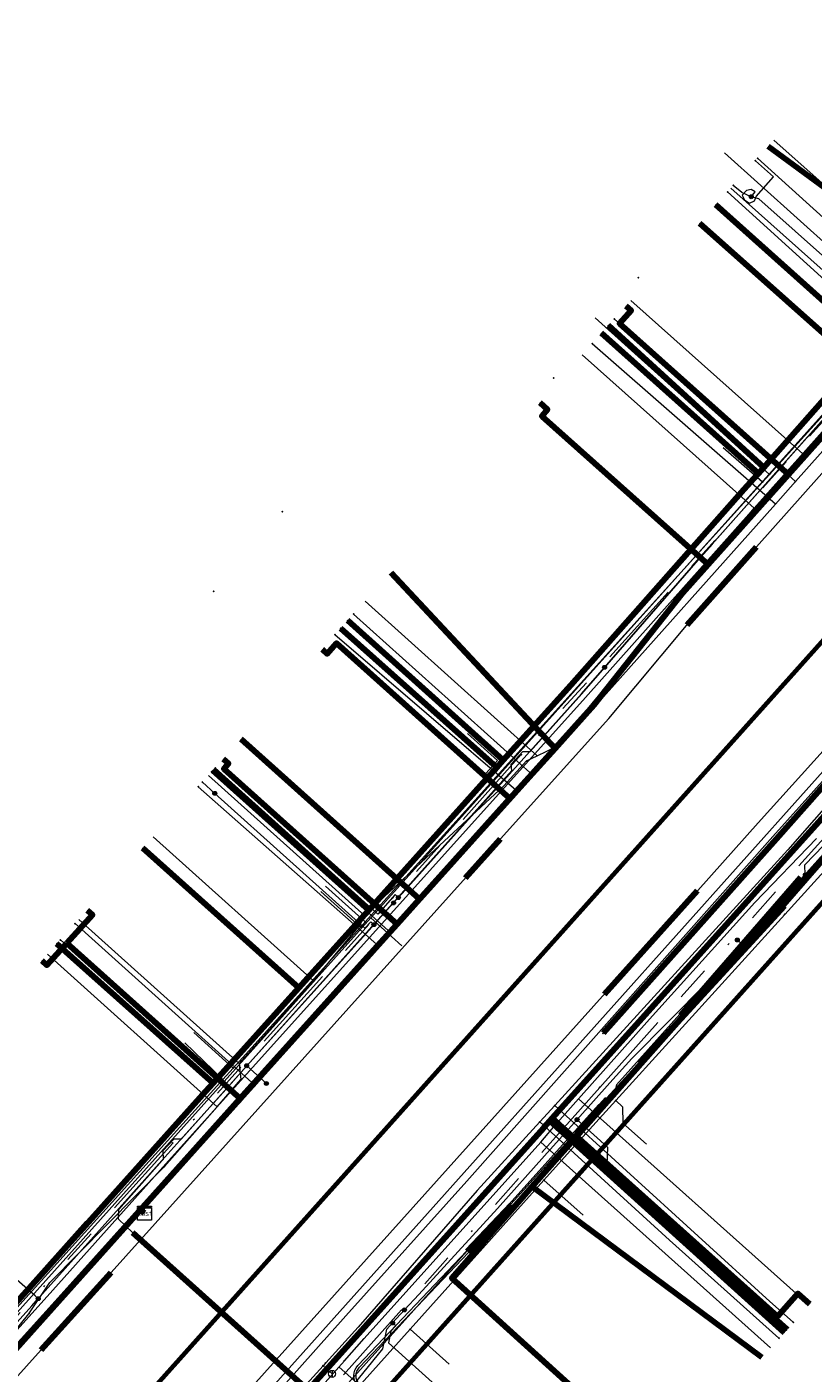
# Model space of a CAD drawing. Header units: metres. Extents: x 98902 to 136161, y 449037 to 499677.
# Tile 106 of 200: x 113395 to 113440, y 483335 to 483412. Entities that reach past the tile are written whole.
import ezdxf
from ezdxf.enums import TextEntityAlignment as Align
from ezdxf.lldxf.tags import DXFTag

# ---------------------------------------------------------------- set-up
doc = ezdxf.new("R2010")
doc.units = ezdxf.units.M
doc.linetypes.add('RI-OVERIG', pattern=[17, 5, -2, 2, -2, 0, -2, 2, -2])
for name, color, linetype, lineweight in [('B-WE-KL-DATA-G', 90, 'KL-DATA-N', 18), ('B-WE-KL-DATA_DUCT-G', 90, 'Continuous', 100), ('B-WE-KL-DATA_HULPSTUK-S', 90, 'Continuous', 25), ('B-WE-KL-DATA_KABELBED-G', 90, 'Continuous', 100), ('B-WE-KL-DATA_MANTELBUIS-G', 90, 'Continuous', 100), ('B-WE-KL-ET_LS-G', 190, 'KL-LS-N', 18), ('B-WE-KL-ET_LS_HULPSTUK-S', 190, 'Continuous', 25), ('B-WE-KL-ET_LS_MANTELBUIS-G', 190, 'Continuous', 100), ('B-WE-KL-ET_MS-G', 130, 'KL-MS-N', 18), ('B-WE-KL-ET_MS_MANTELBUIS-G', 130, 'Continuous', 100), ('B-WE-KL-GAS_HD-G', 30, 'KL-GAS-HD-N', 18), ('B-WE-KL-GAS_LD-G', 50, 'KL-GAS-LD-N', 18), ('B-WE-KL-GAS_LD_HULPSTUK-S', 50, 'Continuous', 25), ('B-WE-KL-WATER-G', 170, 'KL-WATER-N', 18), ('B-WE-KL-WATER_HULPSTUK-S', 170, 'Continuous', 25), ('B-WE-RI-VRIJVERVAL-G', 210, 'RI-OVERIG', 18), ('B-WE-RI-VRIJVERVAL_HULPSTUK-S', 210, 'Continuous', 25)]:
    doc.layers.add(name, color=color, linetype=linetype, lineweight=lineweight)
doc.layers.add('B-WE-OG-INFO_EIS VOORZORGSMAATREGEL-GV', color=7, linetype='Continuous', lineweight=70, true_color=0xfa194b)
doc.styles.add('NLCS-ISO', font='NLCS-ISO.ttf')
doc.styles.get("Standard").update_dxf_attribs({"font": 'arial.ttf'})
tags = doc.linetypes.add('KL-DATA-N', pattern='A,4,-1,[101,NLCS.SHX,S=0.5,R=0,X=0,Y=0],-1,4,-1,["D",Standard,S=1,R=0,X=-0.25,Y=-0.5],-1.5', length=12.5).pattern_tags.tags
tags[18] = DXFTag(74, 10)
tags = doc.linetypes.add('KL-GAS-HD-N', pattern='A,4,-1,[69,NLCS.SHX,S=0.5,R=0,X=0,Y=0],-1,4,-1,["H",Standard,S=1,R=0,X=0,Y=-0.5],-2', length=13).pattern_tags.tags
tags[18] = DXFTag(74, 10)
tags = doc.linetypes.add('KL-GAS-LD-N', pattern='A,4,-1,[69,NLCS.SHX,S=0.5,R=0,X=0,Y=0],-1,4,-1,["L",Standard,S=1,R=0,X=0.25,Y=-0.5],-2', length=13).pattern_tags.tags
tags[18] = DXFTag(74, 10)
tags = doc.linetypes.add('KL-LS-N', pattern='A,4,-1,[103,NLCS.SHX,S=0.75,R=0,X=0,Y=0],-1,4,-1,["L",Standard,S=1,R=0,X=0,Y=-0.5],-2', length=13).pattern_tags.tags
tags[18] = DXFTag(74, 10)
tags = doc.linetypes.add('KL-MS-N', pattern='A,4,-1,[103,NLCS.SHX,S=0.75,R=0,X=0,Y=0],-1,4,-1,["M",Standard,S=1,R=0,X=0,Y=-0.5],-2', length=13).pattern_tags.tags
tags[18] = DXFTag(74, 10)
doc.linetypes.add('KL-WATER-N', pattern='A,7,-0.5,[168,NLCS.SHX,S=0.75,R=0,X=0.75,Y=0],-2', length=9.5)

# ---------------------------------------------------------------- blocks, each defined once
blk = doc.blocks.new('SKL-WTB_HULP_KAST-SO')
at = {"color": 0, "linetype": 'ByBlock', "lineweight": 18}
for points in [[(-2, 2), (2, 2), (2, 1.68), (-2, 1.68)], [(-2, 1.52), (2, 1.52), (2, -2), (-2, -2)]]:
    blk.add_lwpolyline(points, close=True, dxfattribs=at)
at = {"color": 0, "linetype": 'ByBlock', "lineweight": 18, "style": 'NLCS-ISO'}
blk.add_text('kast', height=1.5, dxfattribs=at).set_placement((0, 0), align=Align.MIDDLE_CENTER)
at = {"color": 0, "linetype": 'ByBlock', "lineweight": 18, "style": 'NLCS-ISO', "flags": 1}
for tag, p in [('TYPE', (2.5, 0)), ('OMSCHRIJVING', (2.5, -3)), ('LABEL', (2.5, -1.5))]:
    blk.add_attdef(tag, p, '', height=1, dxfattribs=at)
blk = doc.blocks.new('SKL-WTB_HULP_OVERIG-SO')
at = {"color": 0, "linetype": 'ByBlock', "lineweight": 18}
for points in [[(-0.14, 0.14), (0.14, -0.14)], [(0.14, 0.14), (-0.14, -0.14)]]:
    blk.add_lwpolyline(points, dxfattribs=at)
at = {"color": 0, "linetype": 'ByBlock', "lineweight": 18, "style": 'NLCS-ISO', "flags": 1}
for tag, p in [('TYPE', (1.5, 0)), ('OMSCHRIJVING', (1.5, -3)), ('LABEL', (1.5, -1.5))]:
    blk.add_attdef(tag, p, '', height=1, dxfattribs=at)
blk = doc.blocks.new('SKL-WTB_HULP_AFSLUITER-SO')
at = {"color": 0, "linetype": 'ByBlock', "lineweight": 18}
blk.add_lwpolyline([(0, 0.8), (0, -0.8)], dxfattribs=at)
blk.add_circle((0, 0), 1, dxfattribs=at)
at = {"color": 0, "linetype": 'ByBlock', "lineweight": 18, "style": 'NLCS-ISO', "flags": 1}
for tag, p in [('TYPE', (1.5, 0)), ('OMSCHRIJVING', (1.5, -3)), ('LABEL', (1.5, -1.5))]:
    blk.add_attdef(tag, p, '', height=1, dxfattribs=at)
blk = doc.blocks.new('SKL-WTB_HULP_MOF-SO')
at = {"linetype": 'ByBlock', "lineweight": 18}
h = blk.add_hatch(color=0, dxfattribs=at)
h.dxf.hatch_style = 1
h.paths.add_polyline_path([(-0.5625, 0, 1), (0.5625, 0, 1)])
at = {"color": 0, "linetype": 'ByBlock', "lineweight": 18}
blk.add_circle((0, 0), 0.5625, dxfattribs=at)
at = {"color": 0, "linetype": 'ByBlock', "lineweight": 18, "style": 'NLCS-ISO', "flags": 1}
for tag, p in [('TYPE', (1.5, 0)), ('OMSCHRIJVING', (1.5, -3)), ('LABEL', (1.5, -1.5))]:
    blk.add_attdef(tag, p, '', height=1, dxfattribs=at)
blk = doc.blocks.new('SRI-HULP_OVERIG-SO')
at = {"color": 0, "linetype": 'ByBlock', "lineweight": 18}
for points in [[(-0.14, 0.14), (0.14, -0.14)], [(0.14, 0.14), (-0.14, -0.14)]]:
    blk.add_lwpolyline(points, dxfattribs=at)
at = {"color": 0, "linetype": 'ByBlock', "lineweight": 18, "style": 'NLCS-ISO', "flags": 1}
for tag, p in [('TYPE', (1.5, 0)), ('OMSCHRIJVING', (1.5, -3)), ('LABEL', (1.5, -1.5))]:
    blk.add_attdef(tag, p, '', height=1, dxfattribs=at)

msp = doc.modelspace()

# ---------------------------------------------------------------- linework, layer by layer
at = {"layer": 'B-WE-KL-DATA-G', "flags": 128}
for points in [[(113309.005, 483242.342), (113371.64, 483312.58), (113395.79, 483339.39), (113402.6, 483347), (113426.68, 483373.78), (113464.01, 483415.7), (113489.19, 483444.16)], [(113401.368, 483344.177), (113401.144, 483344.377), (113406.87, 483350.751), (113414.005, 483358.694), (113415.876, 483360.777), (113417.149, 483362.194), (113422.343, 483367.975), (113424.934, 483370.86), (113427.164, 483373.342), (113432.258, 483379.772), (113433.729, 483381.422), (113438.328, 483386.581), (113443.242, 483392.094), (113448.022, 483397.457), (113452.106, 483402.038), (113458.805, 483409.497), (113461.74, 483412.765), (113471.78, 483423.944), (113474.723, 483427.192), (113474.492, 483427.383)], [(113424.058, 483390.711), (113424.506, 483390.311), (113424.173, 483389.938), (113433.729, 483381.422), (113438.328, 483386.581), (113443.242, 483392.094), (113448.022, 483397.457), (113452.106, 483402.038), (113458.805, 483409.497), (113461.74, 483412.765), (113471.78, 483423.944), (113474.723, 483427.192), (113474.492, 483427.383)], [(113428.999, 483396.256), (113429.298, 483395.99), (113428.633, 483395.243), (113438.328, 483386.581), (113443.242, 483392.094), (113448.022, 483397.457), (113452.106, 483402.038), (113458.805, 483409.497), (113461.74, 483412.765), (113471.78, 483423.944), (113474.723, 483427.192), (113474.492, 483427.383)], [(113474.492, 483427.383), (113474.723, 483427.192), (113471.78, 483423.944), (113461.74, 483412.765), (113458.805, 483409.497), (113452.106, 483402.038), (113448.022, 483397.457), (113443.242, 483392.094), (113433.233, 483401.014)], [(113474.492, 483427.383), (113474.723, 483427.192), (113471.78, 483423.944), (113461.74, 483412.765), (113458.805, 483409.497), (113452.106, 483402.038), (113448.022, 483397.457), (113437.162, 483405.415)], [(113437.492, 483405.785), (113447.338, 483397.009)], [(113435.027, 483403.019), (113444.919, 483394.202)], [(113429.283, 483396.574), (113439.166, 483387.767)], [(113429.194, 483326.96), (113428.893, 483327.232), (113431.015, 483329.581), (113419.01, 483340.451), (113423.629, 483345.704), (113426.17, 483348.573), (113443.997, 483368.704), (113452.875, 483378.729), (113458.79, 483385.316), (113464.262, 483391.129), (113467.139, 483394.611), (113467.362, 483394.41)], [(113467.362, 483394.41), (113467.139, 483394.611), (113464.262, 483391.129), (113458.79, 483385.316), (113452.875, 483378.729), (113443.997, 483368.704), (113426.17, 483348.573), (113423.629, 483345.704), (113436.811, 483335.911)], [(113439.55, 483338.962), (113438.876, 483339.566), (113437.695, 483338.248), (113426.17, 483348.573), (113443.997, 483368.704), (113452.875, 483378.729), (113458.79, 483385.316), (113464.262, 483391.129), (113467.139, 483394.611), (113467.362, 483394.41)], [(113439.166, 483387.767), (113444.919, 483394.202)], [(113426.493, 483393.443), (113436.36, 483384.65)], [(113438.328, 483386.581), (113443.242, 483392.094)], [(113438.328, 483386.581), (113443.242, 483392.094)], [(113437.682, 483385.866), (113439.166, 483387.767)], [(113433.729, 483381.422), (113438.328, 483386.581)], [(113433.729, 483381.422), (113438.328, 483386.581)], [(113436.36, 483384.65), (113437.682, 483385.866)], [(113425.022, 483370.96), (113436.36, 483384.65)], [(113424.934, 483370.86), (113427.164, 483373.342), (113432.258, 483379.772), (113433.729, 483381.422)], [(113424.934, 483370.86), (113427.164, 483373.342), (113432.258, 483379.772), (113433.729, 483381.422)], [(113414.04, 483379.311), (113423.918, 483370.429)], [(113401.368, 483344.177), (113401.144, 483344.377), (113406.87, 483350.751), (113414.005, 483358.694), (113415.876, 483360.777), (113417.149, 483362.194), (113406.92, 483371.393)], [(113401.368, 483344.177), (113401.144, 483344.377), (113406.87, 483350.751), (113414.005, 483358.694), (113415.876, 483360.777), (113417.149, 483362.194), (113406.92, 483371.393)], [(113405.895, 483370.26), (113406.2, 483369.988), (113405.933, 483369.69), (113415.876, 483360.777), (113414.005, 483358.694), (113406.87, 483350.751), (113401.144, 483344.377), (113401.368, 483344.177)], [(113422.343, 483367.975), (113424.934, 483370.86)], [(113422.343, 483367.975), (113424.934, 483370.86)], [(113423.307, 483370.135), (113423.918, 483370.429)], [(113423.918, 483370.429), (113425.022, 483370.96)], [(113422, 483368.711), (113423.307, 483370.135)], [(113405.043, 483369.305), (113414.015, 483361.237)], [(113414.015, 483361.237), (113414.09, 483361.377), (113422, 483368.711)], [(113417.149, 483362.194), (113422.343, 483367.975)], [(113417.149, 483362.194), (113422.343, 483367.975)], [(113401.876, 483365.783), (113411.071, 483357.514)], [(113426.289, 483350.739), (113430.363, 483355.308), (113436.399, 483362.005), (113439.939, 483365.692)], [(113415.876, 483360.777), (113417.149, 483362.194)], [(113415.876, 483360.777), (113417.149, 483362.194)], [(113398.087, 483361.578), (113398.385, 483361.311), (113396.911, 483359.678), (113406.87, 483350.751), (113401.144, 483344.377), (113401.368, 483344.177)], [(113398.087, 483361.578), (113398.385, 483361.311), (113396.911, 483359.678), (113406.87, 483350.751), (113401.144, 483344.377), (113401.368, 483344.177)], [(113397.612, 483361.043), (113406.817, 483352.764)], [(113413.733, 483360.706), (113414.015, 483361.237)], [(113411.071, 483357.514), (113413.733, 483360.706)], [(113414.005, 483358.694), (113415.876, 483360.777)], [(113414.005, 483358.694), (113415.876, 483360.777)], [(113395.479, 483358.678), (113395.776, 483358.413), (113396.911, 483359.678), (113406.87, 483350.751), (113401.144, 483344.377), (113401.368, 483344.177)], [(113395.808, 483359.036), (113405.543, 483350.282)], [(113406.87, 483350.751), (113414.005, 483358.694)], [(113406.87, 483350.751), (113414.005, 483358.694)], [(113406.817, 483352.764), (113411.071, 483357.514)], [(113406.817, 483352.764), (113406.897, 483351.844)], [(113405.543, 483350.282), (113406.897, 483351.844)], [(113401.144, 483344.377), (113406.87, 483350.751)], [(113401.144, 483344.377), (113406.87, 483350.751)], [(113402.518, 483346.849), (113405.543, 483350.282)], [(113425.06, 483349.358), (113426.289, 483350.739)], [(113426.289, 483350.739), (113439.495, 483338.908)], [(113424.126, 483348.25), (113425.06, 483349.358)], [(113413.99, 483336.973), (113424.126, 483348.25)], [(113424.126, 483348.25), (113437.296, 483336.453)], [(113365.351, 483306.888), (113366.401, 483306.84), (113372.869, 483314.186), (113373.901, 483315.287), (113376.108, 483318.035), (113379.162, 483321.414), (113381.822, 483324.304), (113384.258, 483327.016), (113386.317, 483329.282), (113390.53, 483333.35), (113393.034, 483336.309), (113394.743, 483338.407), (113395.943, 483340.203), (113402.518, 483346.849)], [(113395.943, 483340.203), (113402.518, 483346.849)], [(113383.046, 483344.814), (113383.489, 483344.416), (113382.955, 483343.821), (113392.749, 483335.042), (113401.144, 483344.377), (113401.368, 483344.177)], [(113333.523, 483334.858), (113333.722, 483335.082), (113338.979, 483330.367), (113366.911, 483305.312), (113367.701, 483306.214), (113368.232, 483307.898), (113368.94, 483308.676), (113372.684, 483312.768), (113376.898, 483317.446), (113383.451, 483324.721), (113384.79, 483326.207), (113389.271, 483331.181), (113392.749, 483335.042), (113401.144, 483344.377), (113401.368, 483344.177)], [(113401.368, 483344.177), (113401.144, 483344.377), (113392.749, 483335.042), (113389.271, 483331.181), (113384.79, 483326.207), (113383.451, 483324.721), (113376.898, 483317.446), (113372.684, 483312.768), (113362.441, 483321.948)], [(113401.368, 483344.177), (113401.144, 483344.377), (113392.749, 483335.042), (113389.271, 483331.181), (113384.79, 483326.207), (113383.451, 483324.721), (113376.898, 483317.446), (113366.659, 483326.624)], [(113372.606, 483333.232), (113373.284, 483332.625), (113373.885, 483333.296), (113383.451, 483324.721), (113384.79, 483326.207), (113389.271, 483331.181), (113392.749, 483335.042), (113401.144, 483344.377), (113401.368, 483344.177)], [(113374.882, 483335.758), (113375.113, 483335.552), (113374.779, 483335.18), (113384.79, 483326.207), (113389.271, 483331.181), (113392.749, 483335.042), (113401.144, 483344.377), (113401.368, 483344.177)], [(113401.368, 483344.177), (113401.144, 483344.377), (113392.749, 483335.042), (113389.271, 483331.181), (113379.029, 483340.361)], [(113392.749, 483335.042), (113401.144, 483344.377)], [(113392.749, 483335.042), (113401.144, 483344.377)], [(113394.743, 483338.407), (113395.943, 483340.203)], [(113393.034, 483336.309), (113394.743, 483338.407)], [(113412.846, 483335.703), (113413.99, 483336.973)], [(113409.002, 483331.398), (113412.846, 483335.703)], [(113412.536, 483335.356), (113437.03, 483313.567), (113437.995, 483314.638)]]:
    msp.add_lwpolyline(points, dxfattribs=at)
at = {"layer": 'B-WE-KL-DATA_DUCT-G', "flags": 128}
msp.add_lwpolyline([(113471.78, 483423.944), (113452.106, 483402.038), (113432.258, 483379.772), (113427.164, 483373.342), (113396.166, 483338.836), (113368.232, 483307.898)], dxfattribs=at)
msp.add_lwpolyline([(113471.78, 483423.944), (113452.106, 483402.038), (113432.258, 483379.772), (113427.164, 483373.342), (113396.166, 483338.836), (113368.232, 483307.898)], dxfattribs=at)
msp.add_lwpolyline([(113471.78, 483423.944), (113452.106, 483402.038), (113432.258, 483379.772), (113427.164, 483373.342), (113396.166, 483338.836), (113368.232, 483307.898)], dxfattribs=at)
msp.add_lwpolyline([(113471.78, 483423.944), (113452.106, 483402.038), (113432.258, 483379.772), (113427.164, 483373.342), (113396.166, 483338.836), (113368.232, 483307.898)], dxfattribs=at)
at = {"layer": 'B-WE-KL-DATA_KABELBED-G', "flags": 128}
for points in [[(113500.01, 483435.209), (113498.395, 483433.407), (113479.421, 483412.283), (113468.565, 483399.982), (113464.675, 483395.805), (113458.276, 483388.935), (113437.628, 483365.638), (113427.693, 483354.508)], [(113398.823, 483344.412), (113404.901, 483351.178), (113405.312, 483351.635), (113410.239, 483357.12), (113413.84, 483361.129), (113414.242, 483361.576), (113421.175, 483369.295), (113421.497, 483369.652), (113421.587, 483369.753), (113421.968, 483370.177), (113425.855, 483374.504), (113435.798, 483385.734), (113436.527, 483386.557), (113436.605, 483386.645), (113436.913, 483386.993), (113443.137, 483394.021), (113451.172, 483403.096), (113459.406, 483412.395)], [(113448.022, 483397.457), (113437.162, 483405.415)], [(113443.137, 483394.021), (113434.168, 483402.056)], [(113433.233, 483401.014), (113443.242, 483392.094)], [(113428.999, 483396.256), (113429.298, 483395.99), (113428.633, 483395.243), (113438.328, 483386.581)], [(113435.798, 483385.734), (113436.527, 483386.557), (113436.605, 483386.645), (113436.913, 483386.993), (113428.002, 483395.136)], [(113435.798, 483385.734), (113436.527, 483386.557), (113436.605, 483386.645), (113427.603, 483394.688)], [(113438.328, 483386.581), (113443.242, 483392.094)], [(113424.058, 483390.711), (113424.506, 483390.311), (113424.173, 483389.938), (113433.729, 483381.422)], [(113433.729, 483381.422), (113438.328, 483386.581)], [(113424.934, 483370.86), (113427.164, 483373.342), (113432.258, 483379.772), (113433.729, 483381.422)], [(113415.512, 483380.947), (113424.934, 483370.86)], [(113421.175, 483369.295), (113421.497, 483369.652), (113421.587, 483369.753), (113421.968, 483370.177), (113413.038, 483378.196)], [(113421.175, 483369.295), (113421.497, 483369.652), (113421.587, 483369.753), (113412.637, 483377.75)], [(113411.567, 483376.56), (113411.862, 483376.296), (113412.396, 483376.891), (113422.343, 483367.975)], [(113447.977, 483375.423), (113424.778, 483349.622), (113424.645, 483349.474), (113424.317, 483349.109), (113424.275, 483349.062), (113404.04, 483326.557), (113397.731, 483319.541), (113397.35, 483319.118), (113394.37, 483315.803), (113388.213, 483308.956), (113388.012, 483308.732), (113383.386, 483303.587), (113381.048, 483300.962), (113380.066, 483299.84)], [(113417.149, 483362.194), (113406.92, 483371.393)], [(113405.895, 483370.26), (113406.2, 483369.988), (113405.933, 483369.69), (113415.876, 483360.777)], [(113422.343, 483367.975), (113424.934, 483370.86)], [(113413.84, 483361.129), (113414.242, 483361.576), (113405.297, 483369.588)], [(113426.17, 483348.573), (113443.997, 483368.704)], [(113417.149, 483362.194), (113422.343, 483367.975)], [(113413.84, 483361.129), (113410.239, 483357.12), (113401.285, 483365.126)], [(113415.876, 483360.777), (113417.149, 483362.194)], [(113398.087, 483361.578), (113398.385, 483361.311), (113396.911, 483359.678)], [(113414.005, 483358.694), (113415.876, 483360.777)], [(113395.479, 483358.678), (113395.776, 483358.413), (113396.911, 483359.678)], [(113404.901, 483351.178), (113405.312, 483351.635), (113396.352, 483359.642)], [(113396.911, 483359.678), (113406.87, 483350.751)], [(113406.87, 483350.751), (113414.005, 483358.694)], [(113401.144, 483344.377), (113406.87, 483350.751)], [(113424.275, 483349.062), (113424.317, 483349.109), (113424.645, 483349.474), (113424.778, 483349.622), (113438.212, 483337.475)], [(113424.275, 483349.062), (113424.317, 483349.109), (113424.645, 483349.474), (113438.078, 483337.327)], [(113423.629, 483345.704), (113426.17, 483348.573)], [(113439.55, 483338.962), (113438.876, 483339.566), (113437.695, 483338.248), (113426.17, 483348.573)], [(113429.194, 483326.96), (113428.893, 483327.232), (113431.015, 483329.581), (113419.01, 483340.451), (113423.629, 483345.704)], [(113423.629, 483345.704), (113436.811, 483335.911)], [(113368.281, 483310.496), (113371.12, 483313.648), (113374.927, 483317.874), (113375.33, 483318.321), (113382.427, 483326.199), (113383.222, 483327.081), (113383.324, 483327.194), (113383.706, 483327.618), (113384.024, 483327.971), (113391.114, 483335.842), (113391.916, 483336.732), (113394.767, 483339.896), (113398.823, 483344.412)], [(113392.749, 483335.042), (113401.144, 483344.377)], [(113401.368, 483344.177), (113401.144, 483344.377)], [(113394.767, 483339.896), (113398.107, 483343.615)]]:
    msp.add_lwpolyline(points, dxfattribs=at)
at = {"layer": 'B-WE-KL-DATA_MANTELBUIS-G', "flags": 128}
msp.add_lwpolyline([(113394.767, 483339.896), (113398.107, 483343.615)], dxfattribs=at)
msp.add_lwpolyline([(113394.767, 483339.896), (113398.107, 483343.615)], dxfattribs=at)
at = {"layer": 'B-WE-KL-ET_LS-G', "flags": 128}
for points in [[(113304.456, 483362.951), (113303.144, 483361.495), (113308.354, 483356.826), (113311.018, 483356.273), (113312.892, 483356.701), (113318.279, 483362.741), (113318.881, 483363.417), (113333.412, 483379.718), (113334.401, 483380.827), (113350.178, 483398.484), (113351.52, 483399.989), (113354.165, 483402.954), (113364.719, 483414.52), (113370.468, 483420.964), (113382.545, 483434.965), (113386.622, 483439.535), (113387.349, 483441.289), (113386.924, 483442.798), (113369.171, 483458.569), (113352.522, 483474.058), (113351.528, 483474.983), (113347.44, 483478.652), (113346.969, 483478.895), (113346.454, 483479.02), (113346.308, 483479.033), (113345.001, 483478.696), (113339.353, 483483.76), (113338.944, 483484.366), (113338.788, 483484.84), (113338.752, 483485.071), (113338.741, 483485.305), (113338.561, 483486.466), (113337.964, 483487.707), (113342.858, 483493.167), (113343.017, 483493.272), (113343.208, 483493.257), (113349.126, 483487.952), (113376.74, 483463.201), (113376.791, 483463.155), (113378.555, 483461.574), (113378.894, 483461.531), (113379.683, 483461.943), (113382.843, 483464.475), (113383.132, 483464.691), (113383.493, 483464.725), (113394.091, 483464.737), (113403.311, 483464.747), (113403.617, 483464.807), (113403.85, 483464.951), (113417.261, 483479.9), (113417.63, 483480.09), (113417.997, 483479.978), (113418.5, 483479.527), (113421.141, 483477.158), (113422.827, 483476.908), (113424.634, 483477.332), (113444.614, 483487.87), (113446.657, 483488.256), (113448.535, 483487.543), (113449.449, 483486.714), (113450.079, 483486.143), (113466.418, 483471.336), (113467.425, 483471.222), (113467.782, 483471.009), (113483.691, 483456.593), (113484.096, 483449.246), (113489.56, 483444.358), (113496.329, 483432.587), (113498.82, 483430.338), (113480.941, 483410.431), (113480.974, 483409.869), (113475.545, 483403.867), (113455.257, 483381.435), (113455.19, 483380.621), (113454.379, 483380.476), (113428.465, 483351.55), (113428.261, 483350.725), (113427.435, 483350.404), (113408.806, 483329.674), (113402.162, 483322.281), (113401.958, 483321.453), (113401.162, 483321.163), (113385.402, 483303.546), (113384.658, 483303.408), (113379.286, 483297.345), (113378.236, 483297.214), (113371.686, 483289.169), (113369.436, 483285.046), (113353.437, 483267.456), (113340.945, 483253.722), (113339.684, 483253.246), (113333.808, 483246.716), (113333.764, 483246.079), (113327.313, 483238.582), (113326.798, 483237.407), (113321.822, 483231.795)], [(113304.528, 483362.885), (113303.285, 483361.503), (113308.41, 483356.91), (113311.013, 483356.373), (113312.832, 483356.784), (113318.204, 483362.808), (113333.337, 483379.785), (113333.959, 483380.482), (113334.326, 483380.894), (113350.103, 483398.551), (113354.091, 483403.021), (113364.645, 483414.587), (113366.887, 483417.1), (113370.393, 483421.03), (113382.47, 483435.031), (113386.548, 483439.603), (113387.537, 483441.9), (113386.808, 483444.042), (113374.301, 483455.201), (113374.199, 483455.442), (113374.229, 483455.691), (113374.482, 483455.974), (113378.876, 483460.9), (113379.52, 483461.616), (113379.738, 483461.859), (113382.915, 483464.405), (113383.168, 483464.597), (113383.484, 483464.625), (113399.105, 483464.642), (113403.311, 483464.647), (113403.655, 483464.714), (113403.921, 483464.88), (113417.337, 483479.835), (113417.637, 483479.99), (113417.933, 483479.901), (113421.089, 483477.07), (113422.83, 483476.808), (113423.407, 483476.862), (113424.056, 483477.009), (113424.678, 483477.242), (113444.66, 483487.781), (113446.648, 483488.156), (113448.472, 483487.465), (113450.012, 483486.069), (113466.351, 483471.262), (113486.226, 483452.979), (113491.527, 483448.156), (113479.225, 483434.014), (113478.856, 483433.002), (113414.374, 483361.127), (113365.489, 483306.586), (113308.335, 483242.893)], [(113370.42, 483311.68), (113372.31, 483313.76), (113375.3, 483317.09), (113376.29, 483318.18), (113380.24, 483322.57), (113383.24, 483325.9), (113383.293, 483325.961), (113383.45, 483326.14), (113384.18, 483326.96), (113388.13, 483331.34), (113394.91, 483338.86), (113395.278, 483339.27), (113395.35, 483339.35), (113402.37, 483347.2), (113404.78, 483349.88), (113404.78, 483349.89), (113404.78, 483349.88), (113405.89, 483351.11), (113407.24, 483352.64), (113408.81, 483354.37), (113410.92, 483356.72), (113414.28, 483360.45), (113414.541, 483360.738), (113414.96, 483361.2), (113415.67, 483361.99), (113415.77, 483362.1), (113415.948, 483362.297), (113416.33, 483362.72), (113419.78, 483366.56), (113421.82, 483368.83), (113423.81, 483371.05), (113426.46, 483373.99), (113427.78, 483375.5), (113427.78, 483375.51), (113433.14, 483381.67), (113438.45, 483387.63), (113443.97, 483393.84), (113443.97, 483393.85), (113443.97, 483393.84), (113444.985, 483394.965), (113445.17, 483395.17), (113450.18, 483400.79), (113452.784, 483403.709), (113454.56, 483405.7), (113459.57, 483411.32), (113463.708, 483415.958), (113464.5, 483416.85), (113464.99, 483417.4), (113465.94, 483418.47), (113469.089, 483422.016), (113470.38, 483423.47), (113470.39, 483423.47), (113470.38, 483423.47), (113474.44, 483428.04), (113474.44, 483428.05), (113474.44, 483428.04), (113474.666, 483428.299), (113478.5, 483432.61), (113478.5, 483432.62), (113478.5, 483432.61), (113480.58, 483434.94), (113482.11, 483436.4), (113482.56, 483437.17), (113482.57, 483437.17), (113482.56, 483437.17), (113482.773, 483437.409), (113486.63, 483441.74), (113488.29, 483443.61), (113490.12, 483445.7), (113490.01, 483446.25), (113490.077, 483446.335)], [(113437.277, 483315.203), (113436.844, 483314.72), (113436.746, 483314.646), (113436.638, 483314.588), (113436.521, 483314.549), (113436.4, 483314.53), (113436.278, 483314.531), (113436.157, 483314.552), (113436.041, 483314.592), (113435.933, 483314.651), (113435.149, 483315.219), (113434.398, 483315.832), (113432.279, 483317.674), (113425.068, 483324.091), (113417.834, 483330.484), (113415.913, 483332.219), (113414.042, 483334.007), (113413.717, 483334.357), (113413.632, 483334.462), (113413.57, 483334.581), (113413.531, 483334.711), (113413.518, 483334.845), (113413.531, 483334.979), (113413.57, 483335.108), (113413.632, 483335.227), (113413.717, 483335.332), (113419.963, 483341.924), (113422.501, 483344.609), (113426.202, 483348.71), (113427.986, 483350.687), (113429.875, 483352.749), (113438.147, 483361.781), (113450.51, 483375.967), (113454.621, 483380.452), (113455.085, 483380.974), (113455.535, 483381.51), (113455.968, 483382.058), (113456.386, 483382.618), (113456.8, 483383.176), (113457.231, 483383.722), (113457.678, 483384.254), (113458.142, 483384.772), (113466.289, 483393.576), (113468.97, 483396.554), (113474.75, 483403.047), (113478.019, 483406.589), (113478.635, 483407.265), (113479.277, 483407.918), (113479.943, 483408.545), (113480.633, 483409.146), (113481.095, 483409.535), (113481.509, 483409.976), (113483.213, 483412.183), (113484.974, 483414.345), (113486.789, 483416.461), (113488.659, 483418.529), (113492.736, 483423.024)], [(113437.373, 483315.116), (113436.936, 483314.628), (113436.821, 483314.539), (113436.694, 483314.47), (113436.556, 483314.424), (113436.413, 483314.4), (113436.268, 483314.401), (113436.125, 483314.425), (113435.988, 483314.473), (113435.861, 483314.543), (113435.069, 483315.116), (113434.312, 483315.734), (113432.193, 483317.576), (113424.982, 483323.993), (113417.748, 483330.386), (113415.824, 483332.124), (113413.95, 483333.915), (113413.621, 483334.269), (113413.522, 483334.394), (113413.448, 483334.535), (113413.403, 483334.688), (113413.388, 483334.846), (113413.404, 483335.005), (113413.45, 483335.157), (113413.524, 483335.298), (113413.624, 483335.422), (113419.869, 483342.014), (113422.405, 483344.697), (113426.105, 483348.797), (113427.89, 483350.775), (113429.779, 483352.837), (113438.051, 483361.867), (113450.414, 483376.053), (113454.525, 483380.54), (113454.987, 483381.059), (113455.434, 483381.592), (113455.865, 483382.137), (113456.281, 483382.694), (113456.697, 483383.256), (113457.13, 483383.804), (113457.58, 483384.339), (113458.046, 483384.86), (113466.193, 483393.664), (113468.874, 483396.64), (113474.654, 483403.135), (113477.923, 483406.675), (113478.543, 483407.356), (113479.188, 483408.012), (113479.858, 483408.643), (113480.552, 483409.248), (113481.003, 483409.627), (113481.407, 483410.056), (113483.113, 483412.265), (113484.875, 483414.429), (113486.692, 483416.547), (113488.563, 483418.617), (113492.156, 483422.578)], [(113439.49, 483301.03), (113438.09, 483302.23), (113438.73, 483305.29), (113436.14, 483308.23), (113428.56, 483314.99), (113422.33, 483320.66), (113415.08, 483327.26), (113415.4, 483329.68), (113411.1, 483333.72), (113400.69, 483343.07), (113399.89, 483343.84), (113399.9, 483344.39), (113402.38, 483347.2), (113402.46, 483347.28), (113402.45, 483347.78), (113403.07, 483348.44), (113403.5, 483348.45), (113407.25, 483352.64), (113422.46, 483369.59), (113422.42, 483369.95), (113423.09, 483370.68), (113423.5, 483370.68), (113426.47, 483373.99), (113427.79, 483375.51), (113433.15, 483381.67), (113433.97, 483382.59), (113433.96, 483382.59), (113433.96, 483382.6), (113433.96, 483382.59), (113438.96, 483388.22), (113438.97, 483388.23), (113443.98, 483393.85), (113444.82, 483394.79), (113462.04, 483414.15), (113462, 483414.54), (113462.73, 483415.36), (113463.3, 483415.5), (113463.3, 483415.51)], [(113436.197, 483402.529), (113436.415, 483402.802), (113436.195, 483402.953), (113435.931, 483402.882), (113435.673, 483402.626), (113435.818, 483402.358), (113436.102, 483402.15), (113436.379, 483402.287), (113436.48, 483402.545), (113437.478, 483403.665), (113436.433, 483404.597)], [(113436.197, 483402.529), (113435.66, 483402.778), (113435.168, 483403.178)], [(113444.985, 483394.965), (113444.799, 483395.133), (113436.63, 483402.412), (113436.197, 483402.529)], [(113404.71, 483325.39), (113405.51, 483326.266), (113405.55, 483326.31), (113406.576, 483327.438), (113409.18, 483330.3), (113410.2, 483331.41), (113411.11, 483331.53), (113415.06, 483336.38), (113415.28, 483337.52), (113415.61, 483337.879), (113416.292, 483338.621), (113417.11, 483339.51), (113421.64, 483344.45), (113424.34, 483347.47), (113426.201, 483349.549), (113428.09, 483351.66), (113429.34, 483353.05), (113435.76, 483359.52), (113438.4, 483362.55), (113439.3, 483363.6), (113439.27, 483364.17), (113444.09, 483369.16), (113444.438, 483369.564), (113445.39, 483370.67), (113447.196, 483372.914), (113449.1, 483375.28), (113451.96, 483378.47), (113452.136, 483378.662), (113452.5, 483379.06), (113452.51, 483379.05), (113452.5, 483379.06), (113452.63, 483379.21), (113453.03, 483379.66)], [(113415.948, 483362.297), (113415.762, 483362.464), (113414.758, 483361.35), (113405.431, 483369.737)], [(113405.409, 483368.277), (113404.695, 483368.919)], [(113414.541, 483360.738), (113414.356, 483360.906), (113414.02, 483360.535), (113405.409, 483368.277)], [(113414.374, 483361.127), (113416.152, 483359.525)], [(113435.76, 483359.52), (113435.41, 483359.86), (113435.4, 483359.86)], [(113407.24, 483352.64), (113408.37, 483351.63), (113408.37, 483351.62)], [(113426.201, 483349.549), (113426.387, 483349.382), (113427.938, 483347.975), (113427.903, 483346.95), (113438.33, 483337.608)], [(113395.278, 483339.27), (113395.092, 483339.437), (113385.625, 483347.676)], [(113415.61, 483337.879), (113415.794, 483337.709), (113415.512, 483337.403), (113415.383, 483336.735), (113425.624, 483327.49), (113427.113, 483324.663), (113429.339, 483322.652)]]:
    msp.add_lwpolyline(points, dxfattribs=at)
at = {"layer": 'B-WE-KL-ET_LS_MANTELBUIS-G', "flags": 128}
for points in [[(113439.031, 483363.444), (113432.137, 483355.522)], [(113429.827, 483352.793), (113438.099, 483361.824)], [(113426.153, 483348.753), (113427.938, 483350.731)], [(113419.916, 483341.969), (113422.453, 483344.653)], [(113400.68, 483343.07), (113411.09, 483333.73)]]:
    msp.add_lwpolyline(points, dxfattribs=at)
at = {"layer": 'B-WE-KL-ET_MS-G', "flags": 128}
for points in [[(113310.192, 483241.365), (113316.2, 483248.05), (113318.21, 483250.28), (113353.32, 483289.39), (113354.98, 483291.25), (113359.61, 483296.37), (113368.31, 483306.04), (113382.96, 483322.46), (113384.63, 483324.31), (113395.45, 483336.33), (113399.46, 483340.78), (113419.83, 483363.46), (113421.8, 483365.66), (113428.02, 483372.58), (113432.58, 483378.03), (113436.5, 483382.43), (113445.42, 483392.44), (113447.29, 483394.53), (113457.87, 483406.25), (113459.87, 483408.49), (113460.67, 483409.43), (113464.52, 483413.73), (113465.27, 483414.57), (113470.6, 483420.53), (113472.6, 483422.77), (113482.46, 483433.94), (113484.45, 483436.16), (113489.86, 483442.21), (113490.47, 483442.89), (113490.54, 483443.76), (113490.07, 483444.84), (113486.12, 483448.38), (113480.3, 483453.58), (113463.872, 483468.67)], [(113491.7, 483454.93), (113486.87, 483449.22), (113486.63, 483448.44), (113486.93, 483447.68), (113492.45, 483442.73), (113491.06, 483441.16), (113488.86, 483438.7), (113489.68, 483437.97), (113494.88, 483432.85), (113495.19, 483431.77), (113492.03, 483429.76), (113488.89, 483426.2), (113471.56, 483405.33), (113436.6, 483366.58), (113433.13, 483362.71), (113427.83, 483356.82), (113386.17, 483310.4), (113379.57, 483302.31), (113379.05, 483301.05), (113379.05, 483299.66), (113380.61, 483297.04), (113382.93, 483294.58), (113391.81, 483286.61), (113455.98, 483228.92), (113461.17, 483224.22), (113465.62, 483220.2), (113490.45, 483198.04), (113502.55, 483186.78), (113504.64, 483185.42), (113506.84, 483184.37), (113509.25, 483183.32), (113512.68, 483182.24), (113528.85, 483177.41), (113556.33, 483169.37), (113565.65, 483166.1), (113566.93, 483165.65), (113568.31, 483164.43), (113567.92, 483162.16), (113566.91, 483156.25), (113565.61, 483148.65), (113565.2, 483146.27)]]:
    msp.add_lwpolyline(points, dxfattribs=at)
at = {"layer": 'B-WE-KL-ET_MS_MANTELBUIS-G', "flags": 128}
for points in [[(113432.51, 483377.95), (113436.5, 483382.43)], [(113419.8, 483363.43), (113421.8, 483365.66)], [(113427.77, 483356.75), (113433.12, 483362.7)], [(113395.45, 483336.33), (113399.46, 483340.78)]]:
    msp.add_lwpolyline(points, dxfattribs=at)
at = {"layer": 'B-WE-KL-GAS_HD-G', "flags": 128}
msp.add_lwpolyline([(113319.852, 483233.417), (113340.456, 483256.604), (113350.256, 483267.702), (113360.243, 483279.03), (113380.348, 483301.603), (113390.349, 483312.987), (113400.57, 483324.409), (113412.932, 483338.278), (113419.876, 483346.007), (113437.444, 483365.808), (113450.89, 483380.786), (113461.656, 483392.791), (113479.167, 483412.526), (113482.147, 483415.898)], dxfattribs=at)
at = {"layer": 'B-WE-KL-GAS_LD-G', "flags": 128}
for points in [[(113495.649, 483429.712), (113494.898, 483428.866), (113486.461, 483419.366), (113484.118, 483416.734), (113477.791, 483409.626), (113472.894, 483404.125), (113471.539, 483402.623), (113470.685, 483401.677), (113469.848, 483400.749), (113462.215, 483392.291), (113461.384, 483391.345), (113461.228, 483391.167), (113460.692, 483390.556), (113455.366, 483384.487), (113454.758, 483383.794), (113452.63, 483381.369), (113450.916, 483379.416), (113450.784, 483379.265), (113450.538, 483378.985), (113445.852, 483373.645), (113438.301, 483365.04), (113424.922, 483350.357), (113424.06, 483349.411), (113420.472, 483345.473), (113413.637, 483337.641), (113411.774, 483335.584), (113411.756, 483335.565), (113411.624, 483335.419), (113411.051, 483334.787), (113408.2, 483331.64), (113404.82, 483327.909), (113401.161, 483323.87), (113399.116, 483321.629), (113390.833, 483312.553), (113389.735, 483311.304), (113388.248, 483309.612), (113385.466, 483306.445)], [(113436.562, 483404.741), (113446.916, 483395.36)], [(113434.833, 483402.802), (113445.18, 483393.412)], [(113389.507, 483331.182), (113391.402, 483333.296), (113393.102, 483335.192), (113396.182, 483338.628), (113406.888, 483350.572), (113407.718, 483351.498), (113414.858, 483359.463), (113415.547, 483360.231), (113422.815, 483368.339), (113423.678, 483369.302), (113427.239, 483373.275), (113437.586, 483384.888), (113438.734, 483386.177), (113445.18, 483393.412), (113446.916, 483395.36), (113453.306, 483402.532)], [(113432.802, 483391.501), (113428.335, 483395.51)], [(113437.586, 483384.888), (113427.07, 483394.09)], [(113433.175, 483391.167), (113432.989, 483391.334), (113432.802, 483391.501)], [(113438.734, 483386.177), (113433.175, 483391.167)], [(113423.678, 483369.302), (113413.372, 483378.568)], [(113422.815, 483368.339), (113412.307, 483377.383)], [(113415.547, 483360.231), (113405.234, 483369.518)], [(113414.858, 483359.463), (113404.461, 483368.658)], [(113407.718, 483351.498), (113397.393, 483360.799)], [(113406.888, 483350.572), (113396.553, 483359.865)], [(113438.603, 483337.912), (113437.267, 483339.109), (113424.922, 483350.357)], [(113437.787, 483337.001), (113431.514, 483342.619), (113424.06, 483349.411)], [(113411.624, 483335.419), (113412.139, 483334.951)]]:
    msp.add_lwpolyline(points, dxfattribs=at)
at = {"layer": 'B-WE-KL-WATER-G', "flags": 128}
for points in [[(113575.786, 483541.974), (113567.951, 483533.451), (113567.683, 483533.153), (113556.739, 483520.979), (113553.386, 483517.249), (113547.503, 483510.704), (113545.403, 483508.368), (113539.52, 483501.824), (113537.839, 483500), (113529.132, 483490.462), (113528.592, 483489.87), (113524.847, 483485.768), (113520.628, 483481.089), (113517.515, 483481.511), (113514.474, 483481.924), (113512.852, 483480.081), (113500, 483465.1), (113495.456, 483460.018), (113495.151, 483458.983), (113492.953, 483451.516), (113487.945, 483445.915), (113487.486, 483445.402), (113487.107, 483443.327), (113483.573, 483439.376), (113483.311, 483439.074), (113483.048, 483438.772), (113475.176, 483429.72), (113474.979, 483429.494), (113467.629, 483421.042), (113466.973, 483420.287), (113455.884, 483407.536), (113455.622, 483407.235), (113448.582, 483399.14), (113445.291, 483395.496), (113444.889, 483395.05), (113437.248, 483386.59), (113436.846, 483386.145), (113421.369, 483369.006), (113421.234, 483368.857), (113414.045, 483360.895), (113413.777, 483360.599), (113406.471, 483352.509), (113405.868, 483351.841), (113390.855, 483335.217), (113390.386, 483334.697), (113382.896, 483326.403), (113382.695, 483326.18), (113376.848, 483319.706), (113375.259, 483317.94), (113374.858, 483317.494), (113365.034, 483306.776)], [(113587.055, 483512.335), (113584.552, 483513.845), (113568.202, 483512.661), (113499.066, 483435.893), (113454.274, 483385.153), (113383.372, 483305.88), (113333.282, 483250)], [(113573.448, 483511.942), (113571.856, 483510.147), (113562.649, 483500), (113562.045, 483499.332), (113561.845, 483499.111), (113559.934, 483496.998), (113557.587, 483494.403), (113551.884, 483488.024), (113550.353, 483486.311), (113550.292, 483486.244), (113548.736, 483484.539), (113542.789, 483478.026), (113538.733, 483473.584), (113504.337, 483435.911), (113503.187, 483434.651), (113500.419, 483431.62), (113500, 483431.115), (113496.06, 483426.552), (113492.681, 483422.638), (113488.535, 483417.935), (113479.307, 483407.467), (113478.3, 483406.325), (113477.815, 483405.785), (113469.41, 483396.422), (113467.48, 483394.273), (113465.39, 483391.999), (113464.45, 483390.978), (113464.125, 483390.624), (113458.139, 483384.113), (113456.913, 483382.779), (113455.734, 483381.406), (113451.954, 483377.005), (113449.164, 483373.756), (113445.043, 483368.958), (113438.122, 483361.332), (113428.424, 483350.645), (113426.153, 483348.143), (113424.298, 483346.074), (113416.617, 483337.509), (113413.478, 483334.009), (113411.338, 483331.622), (113407.532, 483327.378), (113405.806, 483325.455), (113402.937, 483322.255), (113396.364, 483314.513), (113395.938, 483314.01), (113393.024, 483310.578), (113386.323, 483303.392), (113385.009, 483301.984), (113382.69, 483299.497), (113379.975, 483296.424), (113379.614, 483295.943)], [(113445.291, 483395.496), (113442.997, 483397.555), (113434.656, 483405.042)], [(113437.248, 483386.59), (113435.013, 483388.597), (113427.244, 483395.573)], [(113436.846, 483386.145), (113434.58, 483388.115)], [(113421.369, 483369.006), (113419.081, 483371.061)], [(113421.234, 483368.857), (113420.807, 483369.241), (113421.638, 483370.165), (113419.914, 483371.715)], [(113413.777, 483360.599), (113411.499, 483362.644)], [(113414.045, 483360.895), (113411.766, 483362.941)], [(113406.471, 483352.509), (113404.204, 483354.546)], [(113405.868, 483351.841), (113403.683, 483353.958)], [(113428.424, 483350.645), (113428.81, 483350.278), (113428.828, 483349.344), (113430.184, 483348.133)], [(113424.298, 483346.074), (113426.542, 483344.067)], [(113416.617, 483337.509), (113418.866, 483335.499)]]:
    msp.add_lwpolyline(points, dxfattribs=at)
at = {"layer": 'B-WE-OG-INFO_EIS VOORZORGSMAATREGEL-GV', "flags": 128}
for points in [[(113329.564, 483253.343), (113450.537, 483388.475), (113495.351, 483439.239), (113564.487, 483516.007), (113566.005, 483517.152), (113567.841, 483517.648), (113584.191, 483518.832), (113585.718, 483518.707), (113587.135, 483518.126), (113589.492, 483516.704), (113673.349, 483473.755), (113692.346, 483465.003)], [(113700.762, 483451.307), (113688.706, 483455.687), (113668.883, 483464.808), (113584.776, 483507.885), (113584.18, 483508.357), (113583.329, 483508.743), (113570.571, 483507.819), (113502.798, 483432.565), (113457.999, 483381.818), (113337.007, 483246.665)]]:
    msp.add_lwpolyline(points, dxfattribs=at)
at = {"layer": 'B-WE-RI-VRIJVERVAL-G', "flags": 128}
for points in [[(113442.9, 483392.5), (113423, 483370.5)], [(113427.5, 483351.4), (113454.3, 483381.2)], [(113423, 483370.5), (113403, 483348.2)], [(113427.5, 483351.4), (113400.92, 483321.57)], [(113403, 483348.2), (113383.1, 483326.1)]]:
    msp.add_lwpolyline(points, dxfattribs=at)

# ---------------------------------------------------------------- block references
at = {"layer": 'B-WE-KL-DATA_HULPSTUK-S', "xscale": 0.2, "yscale": 0.2, "zscale": 0.2}
for name, p in [('SKL-WTB_HULP_OVERIG-SO', (113434.168, 483402.056)), ('SKL-WTB_HULP_OVERIG-SO', (113428.002, 483395.136)), ('SKL-WTB_HULP_OVERIG-SO', (113427.603, 483394.688)), ('SKL-WTB_HULP_MOF-SO', (113435.798, 483385.734)), ('SKL-WTB_HULP_OVERIG-SO', (113435.798, 483385.734)), ('SKL-WTB_HULP_OVERIG-SO', (113435.798, 483385.734)), ('SKL-WTB_HULP_OVERIG-SO', (113437.682, 483385.866)), ('SKL-WTB_HULP_OVERIG-SO', (113413.038, 483378.196)), ('SKL-WTB_HULP_OVERIG-SO', (113412.637, 483377.75)), ('SKL-WTB_HULP_OVERIG-SO', (113405.297, 483369.588)), ('SKL-WTB_HULP_OVERIG-SO', (113423.307, 483370.135)), ('SKL-WTB_HULP_MOF-SO', (113421.175, 483369.295)), ('SKL-WTB_HULP_OVERIG-SO', (113421.175, 483369.295)), ('SKL-WTB_HULP_OVERIG-SO', (113421.175, 483369.295)), ('SKL-WTB_HULP_OVERIG-SO', (113401.285, 483365.126)), ('SKL-WTB_HULP_MOF-SO', (113413.84, 483361.129)), ('SKL-WTB_HULP_OVERIG-SO', (113413.84, 483361.129)), ('SKL-WTB_HULP_OVERIG-SO', (113413.84, 483361.129)), ('SKL-WTB_HULP_OVERIG-SO', (113413.733, 483360.706)), ('SKL-WTB_HULP_OVERIG-SO', (113396.352, 483359.642)), ('SKL-WTB_HULP_OVERIG-SO', (113427.693, 483354.508)), ('SKL-WTB_HULP_OVERIG-SO', (113406.897, 483351.844)), ('SKL-WTB_HULP_MOF-SO', (113404.901, 483351.178)), ('SKL-WTB_HULP_OVERIG-SO', (113404.901, 483351.178)), ('SKL-WTB_HULP_OVERIG-SO', (113425.06, 483349.357)), ('SKL-WTB_HULP_MOF-SO', (113424.275, 483349.062)), ('SKL-WTB_HULP_OVERIG-SO', (113424.275, 483349.062)), ('SKL-WTB_HULP_OVERIG-SO', (113424.275, 483349.062)), ('SKL-WTB_HULP_OVERIG-SO', (113402.518, 483346.849)), ('SKL-WTB_HULP_OVERIG-SO', (113398.823, 483344.412)), ('SKL-WTB_HULP_OVERIG-SO', (113398.823, 483344.412)), ('SKL-WTB_HULP_KAST-SO', (113401.368, 483344.177)), ('SKL-WTB_HULP_OVERIG-SO', (113394.743, 483338.407)), ('SKL-WTB_HULP_OVERIG-SO', (113438.078, 483337.327)), ('SKL-WTB_HULP_OVERIG-SO', (113438.212, 483337.475)), ('SKL-WTB_HULP_OVERIG-SO', (113412.846, 483335.703))]:
    msp.add_blockref(name, p, dxfattribs=at)
at = {"layer": 'B-WE-KL-ET_LS_HULPSTUK-S', "xscale": 0.2, "yscale": 0.2, "zscale": 0.2}
for name, p in [('SKL-WTB_HULP_OVERIG-SO', (113436.433, 483404.597)), ('SKL-WTB_HULP_OVERIG-SO', (113435.168, 483403.178)), ('SKL-WTB_HULP_MOF-SO', (113436.197, 483402.529)), ('SKL-WTB_HULP_OVERIG-SO', (113429.71, 483397.89)), ('SKL-WTB_HULP_OVERIG-SO', (113424.86, 483392.13)), ('SKL-WTB_HULP_OVERIG-SO', (113409.29, 483384.44)), ('SKL-WTB_HULP_OVERIG-SO', (113405.34, 483379.88)), ('SKL-WTB_HULP_MOF-SO', (113427.78, 483375.51)), ('SKL-WTB_HULP_OVERIG-SO', (113405.431, 483369.737)), ('SKL-WTB_HULP_OVERIG-SO', (113404.695, 483368.919)), ('SKL-WTB_HULP_MOF-SO', (113405.409, 483368.277)), ('SKL-WTB_HULP_MOF-SO', (113439.3, 483363.6)), ('SKL-WTB_HULP_MOF-SO', (113415.67, 483361.99)), ('SKL-WTB_HULP_MOF-SO', (113415.948, 483362.297)), ('SKL-WTB_HULP_MOF-SO', (113414.541, 483360.738)), ('SKL-WTB_HULP_MOF-SO', (113435.4, 483359.86)), ('SKL-WTB_HULP_MOF-SO', (113435.76, 483359.52)), ('SKL-WTB_HULP_MOF-SO', (113407.24, 483352.64)), ('SKL-WTB_HULP_MOF-SO', (113408.37, 483351.62)), ('SKL-WTB_HULP_MOF-SO', (113426.201, 483349.549)), ('SKL-WTB_HULP_MOF-SO', (113395.278, 483339.27)), ('SKL-WTB_HULP_MOF-SO', (113416.292, 483338.621)), ('SKL-WTB_HULP_MOF-SO', (113415.61, 483337.879)), ('SKL-WTB_HULP_OVERIG-SO', (113438.33, 483337.608))]:
    msp.add_blockref(name, p, dxfattribs=at)
at = {"layer": 'B-WE-KL-GAS_LD_HULPSTUK-S', "xscale": 0.2, "yscale": 0.2, "zscale": 0.2}
for name, p in [('SKL-WTB_HULP_OVERIG-SO', (113436.562, 483404.741)), ('SKL-WTB_HULP_OVERIG-SO', (113434.833, 483402.802)), ('SKL-WTB_HULP_OVERIG-SO', (113428.335, 483395.51)), ('SKL-WTB_HULP_OVERIG-SO', (113427.07, 483394.09)), ('SKL-WTB_HULP_OVERIG-SO', (113432.802, 483391.501)), ('SKL-WTB_HULP_OVERIG-SO', (113433.175, 483391.167)), ('SKL-WTB_HULP_OVERIG-SO', (113438.734, 483386.177)), ('SKL-WTB_HULP_OVERIG-SO', (113437.586, 483384.888)), ('SKL-WTB_HULP_OVERIG-SO', (113413.372, 483378.568)), ('SKL-WTB_HULP_OVERIG-SO', (113412.307, 483377.383)), ('SKL-WTB_HULP_OVERIG-SO', (113405.234, 483369.518)), ('SKL-WTB_HULP_OVERIG-SO', (113404.461, 483368.658)), ('SKL-WTB_HULP_OVERIG-SO', (113423.678, 483369.302)), ('SKL-WTB_HULP_OVERIG-SO', (113422.815, 483368.339)), ('SKL-WTB_HULP_OVERIG-SO', (113397.393, 483360.799)), ('SKL-WTB_HULP_OVERIG-SO', (113415.547, 483360.231)), ('SKL-WTB_HULP_OVERIG-SO', (113396.553, 483359.865)), ('SKL-WTB_HULP_OVERIG-SO', (113414.858, 483359.463)), ('SKL-WTB_HULP_OVERIG-SO', (113407.718, 483351.498)), ('SKL-WTB_HULP_OVERIG-SO', (113406.888, 483350.572)), ('SKL-WTB_HULP_OVERIG-SO', (113424.922, 483350.357)), ('SKL-WTB_HULP_OVERIG-SO', (113424.06, 483349.411)), ('SKL-WTB_HULP_OVERIG-SO', (113438.603, 483337.912)), ('SKL-WTB_HULP_OVERIG-SO', (113437.787, 483337.001)), ('SKL-WTB_HULP_OVERIG-SO', (113411.624, 483335.419)), ('SKL-WTB_HULP_OVERIG-SO', (113411.756, 483335.565)), ('SKL-WTB_HULP_AFSLUITER-SO', (113412.139, 483334.951))]:
    msp.add_blockref(name, p, dxfattribs=at)
at = {"layer": 'B-WE-KL-WATER_HULPSTUK-S', "xscale": 0.2, "yscale": 0.2, "zscale": 0.2}
for p in [(113437.248, 483386.59), (113436.846, 483386.145), (113421.234, 483368.857), (113421.369, 483369.006), (113438.122, 483361.332), (113413.777, 483360.599), (113414.045, 483360.895), (113406.471, 483352.509), (113405.868, 483351.841), (113428.424, 483350.645), (113424.298, 483346.074), (113416.617, 483337.509)]:
    msp.add_blockref('SKL-WTB_HULP_OVERIG-SO', p, dxfattribs=at)
at = {"layer": 'B-WE-RI-VRIJVERVAL_HULPSTUK-S', "xscale": 0.2, "yscale": 0.2, "zscale": 0.2}
for p in [(113423, 483370.5), (113427.5, 483351.4), (113403, 483348.2)]:
    msp.add_blockref('SRI-HULP_OVERIG-SO', p, dxfattribs=at)

doc.saveas('drawing.dxf')
